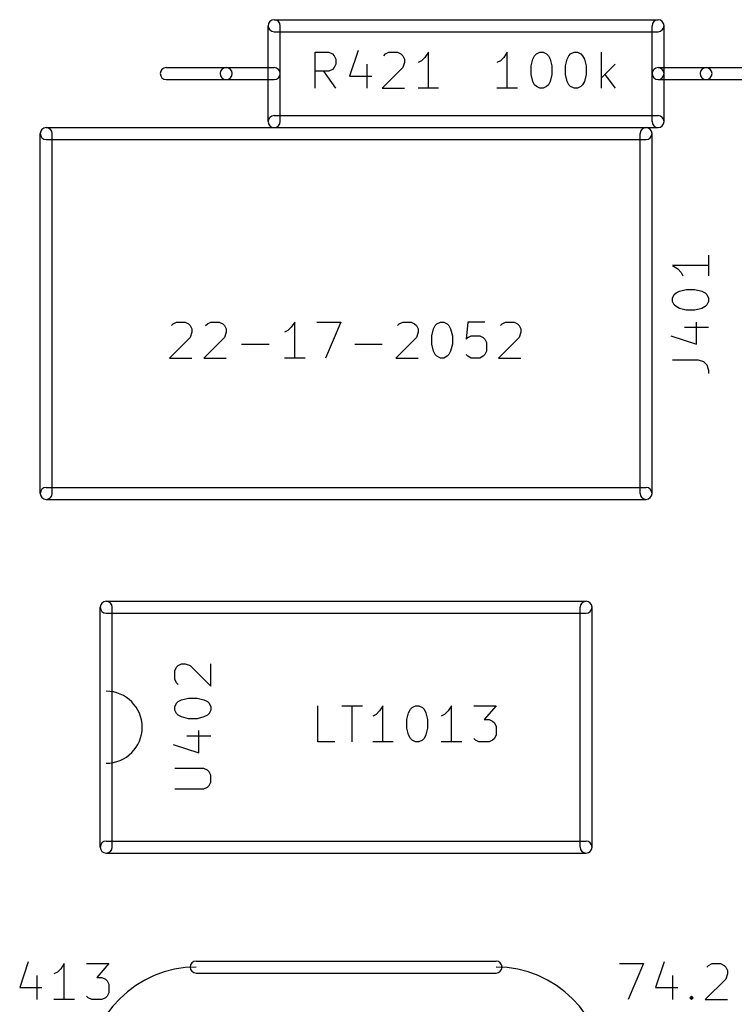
# Model space of a CAD drawing. Extents: x 182.9 to 232.4, y -159.8 to -119.6.
# Tile 3 of 4: x 200.1 to 215.2, y -141 to -120.1. Entities that reach past the tile are written whole.
import ezdxf

# ---------------------------------------------------------------- set-up
doc = ezdxf.new("R2010")
doc.units = 0
doc.header["$MEASUREMENT"] = 0
doc.layers.add('BLACK', color=250, linetype='CONTINUOUS')

msp = doc.modelspace()

# ---------------------------------------------------------------- linework, layer by layer
at = {"layer": 'BLACK'}
for p, q in [((205.359, -122.301), (205.359, -120.269)), ((205.486, -120.142), (213.614, -120.142)), ((205.613, -122.301), (205.613, -120.269)), ((213.487, -121.285), (213.487, -120.269)), ((213.741, -121.285), (213.741, -120.269)), ((205.486, -120.396), (213.614, -120.396)), ((206.357, -121.593), (206.357, -120.831)), ((206.357, -120.831), (206.647, -120.831)), ((206.647, -120.831), (206.72, -120.868)), ((206.72, -120.868), (206.756, -120.904)), ((206.756, -120.904), (206.792, -120.977)), ((207.264, -120.795), (207.083, -121.339)), ((207.808, -120.904), (207.845, -120.868)), ((207.845, -120.868), (207.917, -120.831)), ((207.917, -120.831), (208.099, -120.831)), ((208.099, -120.831), (208.171, -120.868)), ((208.171, -120.868), (208.207, -120.904)), ((208.207, -120.904), (208.244, -120.977)), ((208.679, -120.94), (208.607, -121.013)), ((208.752, -120.831), (208.679, -120.94)), ((208.752, -121.593), (208.752, -120.831)), ((210.348, -120.94), (210.276, -121.013)), ((210.421, -120.831), (210.348, -120.94)), ((210.421, -121.593), (210.421, -120.831)), ((210.965, -120.977), (211.001, -120.904)), ((211.001, -120.904), (211.038, -120.868)), ((211.038, -120.868), (211.11, -120.831)), ((211.11, -120.831), (211.183, -120.831)), ((211.183, -120.831), (211.255, -120.868)), ((211.255, -120.868), (211.292, -120.904)), ((211.292, -120.904), (211.328, -120.977)), ((211.691, -120.977), (211.727, -120.904)), ((211.727, -120.904), (211.763, -120.868)), ((211.763, -120.868), (211.836, -120.831)), ((211.836, -120.831), (211.909, -120.831)), ((211.909, -120.831), (211.981, -120.868)), ((211.981, -120.868), (212.017, -120.904)), ((212.017, -120.904), (212.054, -120.977)), ((212.417, -121.593), (212.417, -120.831)), ((203.2, -121.158), (204.47, -121.158)), ((204.47, -121.158), (205.486, -121.158)), ((206.756, -121.158), (206.72, -121.194)), ((206.792, -121.085), (206.756, -121.158)), ((206.792, -120.977), (206.792, -121.085)), ((207.445, -121.085), (207.445, -121.593)), ((208.207, -121.158), (207.772, -121.593)), ((208.244, -121.049), (208.207, -121.158)), ((208.244, -120.977), (208.244, -121.049)), ((208.607, -121.013), (208.534, -121.049)), ((210.276, -121.013), (210.203, -121.049)), ((210.929, -121.122), (210.965, -120.977)), ((210.929, -121.303), (210.929, -121.122)), ((211.328, -120.977), (211.364, -121.122)), ((211.364, -121.122), (211.364, -121.303)), ((211.655, -121.122), (211.691, -120.977)), ((211.655, -121.303), (211.655, -121.122)), ((212.054, -120.977), (212.09, -121.122)), ((212.09, -121.122), (212.09, -121.303)), ((212.707, -121.085), (212.417, -121.376)), ((213.614, -121.158), (214.63, -121.158)), ((214.63, -121.158), (215.9, -121.158)), ((206.647, -121.231), (206.357, -121.231)), ((206.792, -121.593), (206.538, -121.231)), ((206.72, -121.194), (206.647, -121.231)), ((207.083, -121.339), (207.554, -121.339)), ((210.965, -121.448), (210.929, -121.303)), ((211.364, -121.303), (211.328, -121.448)), ((211.691, -121.448), (211.655, -121.303)), ((212.09, -121.303), (212.054, -121.448)), ((212.489, -121.303), (212.707, -121.593)), ((213.487, -122.301), (213.487, -121.285)), ((213.741, -122.301), (213.741, -121.285)), ((203.2, -121.412), (204.47, -121.412)), ((204.47, -121.412), (205.486, -121.412)), ((211.001, -121.521), (210.965, -121.448)), ((211.038, -121.557), (211.001, -121.521)), ((211.11, -121.593), (211.038, -121.557)), ((211.255, -121.557), (211.183, -121.593)), ((211.292, -121.521), (211.255, -121.557)), ((211.328, -121.448), (211.292, -121.521)), ((211.727, -121.521), (211.691, -121.448)), ((211.763, -121.557), (211.727, -121.521)), ((211.836, -121.593), (211.763, -121.557)), ((211.981, -121.557), (211.909, -121.593)), ((212.017, -121.521), (211.981, -121.557)), ((212.054, -121.448), (212.017, -121.521)), ((213.614, -121.412), (214.63, -121.412)), ((214.63, -121.412), (215.9, -121.412)), ((207.772, -121.593), (208.244, -121.593)), ((208.969, -121.593), (208.534, -121.593)), ((210.639, -121.593), (210.203, -121.593)), ((211.183, -121.593), (211.11, -121.593)), ((211.909, -121.593), (211.836, -121.593)), ((205.486, -122.174), (213.614, -122.174)), ((200.533, -130.175), (200.533, -122.555)), ((200.66, -122.428), (213.36, -122.428)), ((200.787, -130.175), (200.787, -122.555)), ((205.486, -122.428), (213.614, -122.428)), ((213.233, -130.175), (213.233, -122.555)), ((213.487, -130.175), (213.487, -122.555)), ((200.66, -122.682), (213.36, -122.682)), ((214.684, -125.131), (214.684, -125.567)), ((214.684, -125.349), (213.922, -125.349)), ((213.922, -125.349), (214.031, -125.422)), ((214.031, -125.422), (214.104, -125.494)), ((214.104, -125.494), (214.14, -125.567)), ((213.959, -125.966), (213.995, -125.93)), ((213.995, -125.93), (214.068, -125.893)), ((214.068, -125.893), (214.213, -125.857)), ((214.213, -125.857), (214.394, -125.857)), ((214.394, -125.857), (214.539, -125.893)), ((214.539, -125.893), (214.612, -125.93)), ((214.612, -125.93), (214.648, -125.966)), ((213.922, -126.038), (213.959, -125.966)), ((213.922, -126.111), (213.922, -126.038)), ((213.959, -126.184), (213.922, -126.111)), ((214.648, -125.966), (214.684, -126.038)), ((214.684, -126.111), (214.648, -126.184)), ((214.684, -126.038), (214.684, -126.111)), ((213.995, -126.22), (213.959, -126.184)), ((214.068, -126.256), (213.995, -126.22)), ((214.213, -126.292), (214.068, -126.256)), ((214.394, -126.292), (214.213, -126.292)), ((214.539, -126.256), (214.394, -126.292)), ((214.612, -126.22), (214.539, -126.256)), ((214.648, -126.184), (214.612, -126.22)), ((203.309, -126.619), (203.345, -126.583)), ((203.345, -126.583), (203.418, -126.546)), ((203.418, -126.546), (203.599, -126.546)), ((203.599, -126.546), (203.672, -126.583)), ((203.672, -126.583), (203.708, -126.619)), ((204.035, -126.619), (204.071, -126.583)), ((204.071, -126.583), (204.143, -126.546)), ((204.143, -126.546), (204.325, -126.546)), ((204.325, -126.546), (204.397, -126.583)), ((204.397, -126.583), (204.434, -126.619)), ((205.921, -126.546), (205.849, -126.655)), ((205.921, -127.308), (205.921, -126.546)), ((206.393, -126.546), (206.901, -126.546)), ((206.901, -126.546), (206.575, -127.308)), ((208.099, -126.619), (208.135, -126.583)), ((208.135, -126.583), (208.207, -126.546)), ((208.207, -126.546), (208.389, -126.546)), ((208.389, -126.546), (208.461, -126.583)), ((208.461, -126.583), (208.498, -126.619)), ((208.897, -126.619), (208.933, -126.583)), ((208.933, -126.583), (209.006, -126.546)), ((209.006, -126.546), (209.078, -126.546)), ((209.078, -126.546), (209.151, -126.583)), ((209.151, -126.583), (209.187, -126.619)), ((209.586, -126.546), (209.55, -126.909)), ((209.949, -126.546), (209.586, -126.546)), ((210.276, -126.619), (210.312, -126.583)), ((210.312, -126.583), (210.385, -126.546)), ((210.385, -126.546), (210.566, -126.546)), ((210.566, -126.546), (210.639, -126.583)), ((210.639, -126.583), (210.675, -126.619)), ((214.43, -127.018), (214.43, -126.546)), ((203.708, -126.619), (203.744, -126.692)), ((203.744, -126.764), (203.708, -126.873)), ((203.744, -126.692), (203.744, -126.764)), ((204.434, -126.619), (204.47, -126.692)), ((204.47, -126.764), (204.434, -126.873)), ((204.47, -126.692), (204.47, -126.764)), ((205.776, -126.728), (205.704, -126.764)), ((205.849, -126.655), (205.776, -126.728)), ((208.498, -126.619), (208.534, -126.692)), ((208.534, -126.764), (208.498, -126.873)), ((208.534, -126.692), (208.534, -126.764)), ((208.824, -126.837), (208.861, -126.692)), ((208.861, -126.692), (208.897, -126.619)), ((209.187, -126.619), (209.223, -126.692)), ((209.223, -126.692), (209.26, -126.837)), ((210.675, -126.619), (210.711, -126.692)), ((210.711, -126.764), (210.675, -126.873)), ((210.711, -126.692), (210.711, -126.764)), ((214.176, -126.655), (214.684, -126.655)), ((203.708, -126.873), (203.273, -127.308)), ((204.434, -126.873), (203.998, -127.308)), ((208.498, -126.873), (208.062, -127.308)), ((208.824, -127.018), (208.824, -126.837)), ((209.26, -126.837), (209.26, -127.018)), ((209.55, -126.909), (209.586, -126.873)), ((209.586, -126.873), (209.659, -126.837)), ((209.659, -126.837), (209.84, -126.837)), ((209.84, -126.837), (209.913, -126.873)), ((209.913, -126.873), (209.949, -126.909)), ((209.949, -126.909), (209.985, -126.982)), ((209.985, -126.982), (209.985, -127.163)), ((210.675, -126.873), (210.239, -127.308)), ((213.886, -126.837), (214.43, -127.018)), ((204.797, -127.018), (205.377, -127.018)), ((207.191, -127.018), (207.772, -127.018)), ((208.861, -127.163), (208.824, -127.018)), ((208.897, -127.236), (208.861, -127.163)), ((209.223, -127.163), (209.187, -127.236)), ((209.26, -127.018), (209.223, -127.163)), ((209.985, -127.163), (209.949, -127.236)), ((203.273, -127.308), (203.744, -127.308)), ((203.998, -127.308), (204.47, -127.308)), ((206.139, -127.308), (205.704, -127.308)), ((208.062, -127.308), (208.534, -127.308)), ((208.933, -127.272), (208.897, -127.236)), ((209.006, -127.308), (208.933, -127.272)), ((209.078, -127.308), (209.006, -127.308)), ((209.151, -127.272), (209.078, -127.308)), ((209.187, -127.236), (209.151, -127.272)), ((209.586, -127.272), (209.55, -127.236)), ((209.659, -127.308), (209.586, -127.272)), ((209.84, -127.308), (209.659, -127.308)), ((209.913, -127.272), (209.84, -127.308)), ((209.949, -127.236), (209.913, -127.272)), ((210.239, -127.308), (210.711, -127.308)), ((213.922, -127.345), (214.467, -127.345)), ((214.467, -127.345), (214.576, -127.381)), ((214.576, -127.381), (214.648, -127.454)), ((214.648, -127.454), (214.684, -127.562)), ((214.684, -127.562), (214.684, -127.635)), ((200.66, -130.048), (213.36, -130.048)), ((200.66, -130.302), (213.36, -130.302)), ((201.803, -137.668), (201.803, -132.588)), ((201.93, -132.461), (212.09, -132.461)), ((202.057, -137.668), (202.057, -132.588)), ((211.963, -137.668), (211.963, -132.588)), ((212.217, -137.668), (212.217, -132.588)), ((201.93, -132.715), (212.09, -132.715)), ((203.381, -133.931), (203.418, -133.858)), ((203.418, -133.858), (203.454, -133.822)), ((203.454, -133.822), (203.527, -133.785)), ((203.527, -133.785), (203.599, -133.785)), ((203.599, -133.785), (203.708, -133.822)), ((203.708, -133.822), (204.143, -134.257)), ((204.143, -134.257), (204.143, -133.785)), ((203.381, -134.112), (203.381, -133.931)), ((203.418, -134.185), (203.381, -134.112)), ((203.454, -134.221), (203.418, -134.185)), ((203.527, -134.547), (203.672, -134.511)), ((203.672, -134.511), (203.853, -134.511)), ((203.853, -134.511), (203.998, -134.547)), ((203.381, -134.693), (203.418, -134.62)), ((203.381, -134.765), (203.381, -134.693)), ((203.418, -134.62), (203.454, -134.584)), ((203.454, -134.584), (203.527, -134.547)), ((203.998, -134.547), (204.071, -134.584)), ((204.071, -134.584), (204.107, -134.62)), ((204.107, -134.62), (204.143, -134.693)), ((204.143, -134.693), (204.143, -134.765)), ((206.411, -135.436), (206.411, -134.674)), ((206.919, -134.674), (207.355, -134.674)), ((207.137, -135.436), (207.137, -134.674)), ((207.79, -134.674), (207.718, -134.783)), ((207.79, -135.436), (207.79, -134.674)), ((208.371, -134.747), (208.407, -134.711)), ((208.407, -134.711), (208.48, -134.674)), ((208.48, -134.674), (208.552, -134.674)), ((208.552, -134.674), (208.625, -134.711)), ((208.625, -134.711), (208.661, -134.747)), ((209.242, -134.674), (209.169, -134.783)), ((209.242, -135.436), (209.242, -134.674)), ((209.713, -134.674), (210.185, -134.674)), ((210.185, -134.674), (209.931, -134.965)), ((203.418, -134.838), (203.381, -134.765)), ((203.454, -134.874), (203.418, -134.838)), ((203.527, -134.91), (203.454, -134.874)), ((203.672, -134.947), (203.527, -134.91)), ((203.998, -134.91), (203.853, -134.947)), ((204.071, -134.874), (203.998, -134.91)), ((204.107, -134.838), (204.071, -134.874)), ((204.143, -134.765), (204.107, -134.838)), ((207.645, -134.856), (207.572, -134.892)), ((207.718, -134.783), (207.645, -134.856)), ((208.298, -134.965), (208.334, -134.82)), ((208.334, -134.82), (208.371, -134.747)), ((208.661, -134.747), (208.697, -134.82)), ((208.697, -134.82), (208.734, -134.965)), ((209.096, -134.856), (209.024, -134.892)), ((209.169, -134.783), (209.096, -134.856)), ((203.853, -134.947), (203.672, -134.947)), ((208.298, -135.146), (208.298, -134.965)), ((208.734, -134.965), (208.734, -135.146)), ((209.931, -134.965), (210.04, -134.965)), ((210.04, -134.965), (210.112, -135.001)), ((210.112, -135.001), (210.149, -135.037)), ((210.149, -135.037), (210.185, -135.11)), ((210.185, -135.11), (210.185, -135.291)), ((203.635, -135.309), (204.143, -135.309)), ((203.889, -135.672), (203.889, -135.201)), ((208.334, -135.291), (208.298, -135.146)), ((208.371, -135.364), (208.334, -135.291)), ((208.697, -135.291), (208.661, -135.364)), ((208.734, -135.146), (208.697, -135.291)), ((210.185, -135.291), (210.149, -135.364)), ((203.345, -135.491), (203.889, -135.672)), ((206.774, -135.436), (206.411, -135.436)), ((208.008, -135.436), (207.572, -135.436)), ((208.407, -135.4), (208.371, -135.364)), ((208.48, -135.436), (208.407, -135.4)), ((208.552, -135.436), (208.48, -135.436)), ((208.625, -135.4), (208.552, -135.436)), ((208.661, -135.364), (208.625, -135.4)), ((209.459, -135.436), (209.024, -135.436)), ((209.75, -135.4), (209.713, -135.364)), ((209.822, -135.436), (209.75, -135.4)), ((210.04, -135.436), (209.822, -135.436)), ((210.112, -135.4), (210.04, -135.436)), ((210.149, -135.364), (210.112, -135.4)), ((203.998, -135.999), (203.381, -135.999)), ((204.071, -136.035), (203.998, -135.999)), ((204.107, -136.071), (204.071, -136.035)), ((204.143, -136.144), (204.107, -136.071)), ((204.143, -136.289), (204.143, -136.144)), ((204.071, -136.398), (204.107, -136.362)), ((204.107, -136.362), (204.143, -136.289)), ((203.381, -136.434), (203.998, -136.434)), ((203.998, -136.434), (204.071, -136.398)), ((201.93, -137.541), (212.09, -137.541)), ((201.93, -137.795), (212.09, -137.795)), ((200.279, -140.099), (200.098, -140.643)), ((201.041, -140.135), (200.968, -140.244)), ((201.041, -140.897), (201.041, -140.135)), ((201.513, -140.135), (201.984, -140.135)), ((201.984, -140.135), (201.73, -140.426)), ((203.835, -140.081), (210.185, -140.081)), ((212.798, -140.135), (213.306, -140.135)), ((213.306, -140.135), (212.979, -140.897)), ((213.741, -140.099), (213.56, -140.643)), ((214.684, -140.172), (214.757, -140.135)), ((214.757, -140.135), (214.938, -140.135)), ((214.938, -140.135), (215.011, -140.172)), ((200.896, -140.317), (200.823, -140.353)), ((200.968, -140.244), (200.896, -140.317)), ((203.835, -140.335), (210.185, -140.335)), ((214.648, -140.208), (214.684, -140.172)), ((215.011, -140.172), (215.047, -140.208)), ((215.047, -140.208), (215.084, -140.281)), ((215.084, -140.353), (215.047, -140.462)), ((215.084, -140.281), (215.084, -140.353)), ((200.46, -140.389), (200.46, -140.897)), ((201.73, -140.426), (201.839, -140.426)), ((201.839, -140.426), (201.912, -140.462)), ((201.912, -140.462), (201.948, -140.498)), ((201.948, -140.498), (201.984, -140.571)), ((213.922, -140.389), (213.922, -140.897)), ((215.047, -140.462), (214.612, -140.897)), ((200.098, -140.643), (200.569, -140.643)), ((201.984, -140.752), (201.948, -140.825)), ((201.984, -140.571), (201.984, -140.752)), ((213.56, -140.643), (214.031, -140.643)), ((201.259, -140.897), (200.823, -140.897)), ((201.549, -140.861), (201.513, -140.825)), ((201.622, -140.897), (201.549, -140.861)), ((201.839, -140.897), (201.622, -140.897)), ((201.912, -140.861), (201.839, -140.897)), ((201.948, -140.825), (201.912, -140.861)), ((214.285, -140.861), (214.322, -140.825)), ((214.322, -140.897), (214.285, -140.861)), ((214.322, -140.825), (214.358, -140.861)), ((214.322, -140.825), (214.322, -140.897)), ((214.358, -140.861), (214.322, -140.897)), ((214.612, -140.897), (215.084, -140.897))]:
    msp.add_line(p, q, dxfattribs=at)
for centre, radius, start, end in [((205.486, -120.269), 0.127, 360, 540), ((205.486, -120.269), 0.127, 90, 270), ((213.614, -120.269), 0.127, 360, 540), ((213.614, -120.269), 0.127, 270, 450), ((203.2, -121.285), 0.127, 90, 270), ((204.47, -121.285), 0.127, 90, 270), ((204.47, -121.285), 0.127, 270, 450), ((205.486, -121.285), 0.127, 270, 450), ((213.614, -121.285), 0.127, 90, 270), ((213.614, -121.285), 0.127, 360, 540), ((214.63, -121.285), 0.127, 90, 270), ((214.63, -121.285), 0.127, 270, 450), ((213.614, -121.285), 0.127, 180, 360), ((205.486, -122.301), 0.127, 90, 270), ((213.614, -122.301), 0.127, 270, 450), ((205.486, -122.301), 0.127, 180, 360), ((213.614, -122.301), 0.127, 180, 360), ((200.66, -122.555), 0.127, 360, 540), ((200.66, -122.555), 0.127, 90, 270), ((213.36, -122.555), 0.127, 360, 540), ((213.36, -122.555), 0.127, 270, 450), ((200.66, -130.175), 0.127, 90, 270), ((213.36, -130.175), 0.127, 270, 450), ((200.66, -130.175), 0.127, 180, 360), ((213.36, -130.175), 0.127, 180, 360), ((201.93, -132.588), 0.127, 90, 270), ((201.93, -132.588), 0.127, 360, 540), ((212.09, -132.588), 0.127, 360, 540), ((212.09, -132.588), 0.127, 270, 450), ((201.93, -135.128), 0.762, 0, 90), ((201.93, -135.128), 0.762, -90, 0), ((201.93, -137.668), 0.127, 90, 270), ((212.09, -137.668), 0.127, 270, 450), ((201.93, -137.668), 0.127, 180, 360), ((212.09, -137.668), 0.127, 180, 360), ((203.835, -140.208), 0.127, 90, 270), ((210.185, -140.208), 0.127, 270, 450), ((203.835, -142.494), 2.286, 90, 180), ((210.185, -142.494), 2.286, 0, 90)]:
    msp.add_arc(centre, radius, start, end, dxfattribs=at)

doc.saveas('drawing.dxf')
